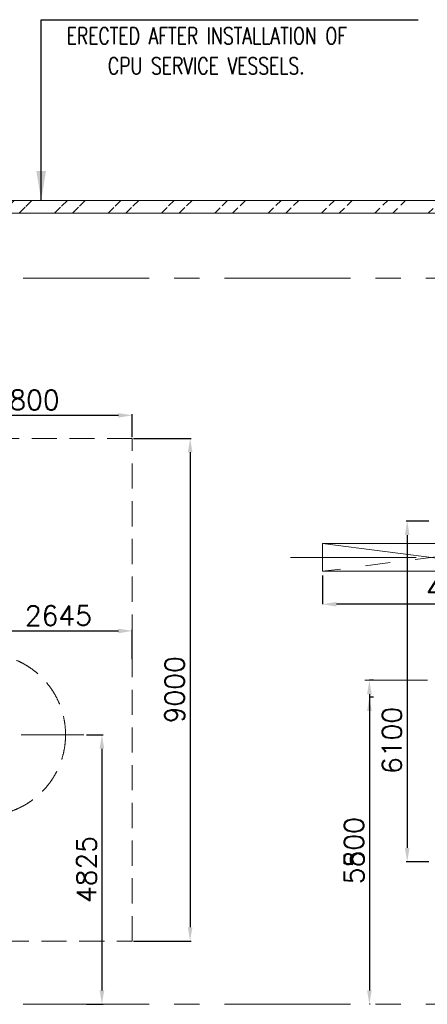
# Model space of a CAD drawing. Header units: inches. Extents: x 0 to 1545919, y 0 to 23143738.
# Tile 85 of 197: x 78576 to 85866, y 169137 to 186761. Entities that reach past the tile are written whole.
import ezdxf

# ---------------------------------------------------------------- set-up
doc = ezdxf.new("R2010")
doc.units = ezdxf.units.IN
doc.header["$LTSCALE"] = 1800
doc.header["$MEASUREMENT"] = 0
doc.linetypes.add('CENTER', pattern=[2, 1.25, -0.25, 0.25, -0.25])
doc.linetypes.add('HIDDEN', pattern=[0.375, 0.25, -0.125])
doc.layers.get('0').update_dxf_attribs({"color": 253, "lineweight": 5})
doc.layers.get('Defpoints').update_dxf_attribs({"lineweight": 18})
for name, color, linetype, lineweight in [('CEN', 8, 'CENTER', 18), ('DIM', 4, 'Continuous', 18), ('EQUIP', 8, 'HIDDEN', 9), ('GRID', 251, 'CENTER', 18), ('HATCH', 9, 'Continuous', 18), ('TEXT', 3, 'Continuous', 18), ('WALL', 6, 'Continuous', 18)]:
    doc.layers.add(name, color=color, linetype=linetype, lineweight=lineweight)
doc.styles.add('ROMANS', font='romans.shx')
doc.dimstyles.new('MAIN', dxfattribs={"dimtxt": 350, "dimasz": 250, "dimexe": 20, "dimexo": 20, "dimgap": 100, "dimtad": 1, "dimdec": 0, "dimzin": 0, "dimdsep": 46, "dimtxsty": 'ROMANS', "dimcen": 0.09, "dimclrd": 256, "dimclre": 9, "dimclrt": 256, "dimadec": 0, "dimazin": 0, "dimtfac": 1, "dimtdec": 0, "dimtofl": 0, "dimtmove": 0, "dimatfit": 3, "dimfxl": 0.18, "dimtolj": 1, "dimtzin": 0, "dimarcsym": 0})
doc.dimstyles.new('USER175', dxfattribs={"dimscale": 175, "dimtxt": 2, "dimasz": 1.75, "dimexe": 0, "dimexo": 0, "dimgap": 0.5, "dimtad": 1, "dimdec": 0, "dimzin": 0, "dimdsep": 46, "dimtxsty": 'ROMANS', "dimcen": 0, "dimclrd": 4, "dimclre": 4, "dimclrt": 4, "dimadec": 0, "dimazin": 0, "dimtfac": 0.09, "dimtdec": 0, "dimtix": 1, "dimtofl": 0, "dimtmove": 0, "dimatfit": 3, "dimfxl": 1, "dimtolj": 1, "dimtzin": 0, "dimarcsym": 0})

# ---------------------------------------------------------------- blocks, each defined once
blk = doc.blocks.new('*D989')
at = {"layer": 'Defpoints', "color": 0, "transparency": 16777216}
for p in [(80590, 175820), (77946, 175456), (80590, 175293)]:
    blk.add_point(p, dxfattribs=at)
at = {"layer": 'DIM', "color": 9, "lineweight": -2, "transparency": 16777216}
for p, q in [((77946, 175476), (77946, 175840)), ((80590, 175313), (80590, 175840))]:
    blk.add_line(p, q, dxfattribs=at)
at = {"layer": 'DIM', "lineweight": -2, "transparency": 16777216}
blk.add_line((78196, 175820), (80340, 175820), dxfattribs=at)
at = {"layer": 'DIM', "transparency": 16777216}
for points in [[(78196, 175861), (78196, 175778), (77946, 175820)], [(80340, 175861), (80340, 175778), (80590, 175820)]]:
    blk.add_solid(points, dxfattribs=at)
at = {"layer": 'DIM', "transparency": 16777216, "insert": (79268, 176095), "char_height": 350, "attachment_point": 5, "style": 'ROMANS'}
blk.add_mtext('\\A1;2645', dxfattribs=at)
blk = doc.blocks.new('*D990')
at = {"layer": 'Defpoints', "color": 0, "transparency": 16777216}
for p in [(79748, 173962), (79748, 169137), (80046, 169137)]:
    blk.add_point(p, dxfattribs=at)
at = {"layer": 'DIM', "color": 9, "lineweight": -2, "transparency": 16777216}
for p, q in [((79768, 173962), (80066, 173962)), ((79768, 169137), (80066, 169137))]:
    blk.add_line(p, q, dxfattribs=at)
at = {"layer": 'DIM', "lineweight": -2, "transparency": 16777216}
blk.add_line((80046, 173712), (80046, 169387), dxfattribs=at)
at = {"layer": 'DIM', "transparency": 16777216}
for points in [[(80005, 173712), (80088, 173712), (80046, 173962)], [(80005, 169387), (80088, 169387), (80046, 169137)]]:
    blk.add_solid(points, dxfattribs=at)
at = {"layer": 'DIM', "transparency": 16777216, "insert": (79771, 171550), "char_height": 350, "attachment_point": 5, "rotation": 90, "style": 'ROMANS'}
blk.add_mtext('\\A1;4825', dxfattribs=at)
blk = doc.blocks.new('*D992')
at = {"layer": 'Defpoints', "color": 0, "transparency": 16777216}
for p in [(80590, 179267), (80590, 170267), (81624, 170267)]:
    blk.add_point(p, dxfattribs=at)
at = {"layer": 'DIM', "color": 9, "lineweight": -2, "transparency": 16777216}
for p, q in [((80610, 179267), (81644, 179267)), ((80610, 170267), (81644, 170267))]:
    blk.add_line(p, q, dxfattribs=at)
at = {"layer": 'DIM', "lineweight": -2, "transparency": 16777216}
blk.add_line((81624, 179017), (81624, 170517), dxfattribs=at)
at = {"layer": 'DIM', "transparency": 16777216}
for points in [[(81583, 179017), (81666, 179017), (81624, 179267)], [(81583, 170517), (81666, 170517), (81624, 170267)]]:
    blk.add_solid(points, dxfattribs=at)
at = {"layer": 'DIM', "transparency": 16777216, "insert": (81349, 174767), "char_height": 350, "attachment_point": 5, "rotation": 90, "style": 'ROMANS'}
blk.add_mtext('\\A1;9000', dxfattribs=at)
blk = doc.blocks.new('*D993')
at = {"layer": 'Defpoints', "color": 0, "transparency": 16777216}
for p in [(76790, 179679), (76790, 179267), (80590, 179267)]:
    blk.add_point(p, dxfattribs=at)
at = {"layer": 'DIM', "color": 9, "lineweight": -2, "transparency": 16777216}
for p, q in [((76790, 179287), (76790, 179699)), ((80590, 179287), (80590, 179699))]:
    blk.add_line(p, q, dxfattribs=at)
at = {"layer": 'DIM', "lineweight": -2, "transparency": 16777216}
blk.add_line((80340, 179679), (77040, 179679), dxfattribs=at)
at = {"layer": 'DIM', "transparency": 16777216}
for points in [[(77040, 179720), (77040, 179637), (76790, 179679)], [(80340, 179720), (80340, 179637), (80590, 179679)]]:
    blk.add_solid(points, dxfattribs=at)
at = {"layer": 'DIM', "transparency": 16777216, "insert": (78690, 179954), "char_height": 350, "attachment_point": 5, "style": 'ROMANS'}
blk.add_mtext('\\A1;3800', dxfattribs=at)
blk = doc.blocks.new('*D726')
at = {"layer": 'Defpoints', "color": 0, "transparency": 16777216}
for p in [(84903, 174637), (84830, 169137), (84845, 169137)]:
    blk.add_point(p, dxfattribs=at)
at = {"layer": 'DIM', "color": 9, "lineweight": -2, "transparency": 16777216}
for p, q in [((84903, 174637), (84830, 174637)), ((84845, 169137), (84830, 169137))]:
    blk.add_line(p, q, dxfattribs=at)
at = {"layer": 'DIM', "lineweight": -2, "transparency": 16777216}
blk.add_line((84830, 174387), (84830, 169387), dxfattribs=at)
at = {"layer": 'DIM', "transparency": 16777216}
for points in [[(84789, 174387), (84872, 174387), (84830, 174637)], [(84789, 169387), (84872, 169387), (84830, 169137)]]:
    blk.add_solid(points, dxfattribs=at)
at = {"layer": 'DIM', "transparency": 16777216, "insert": (84555, 171887), "char_height": 350, "attachment_point": 5, "rotation": 90, "style": 'ROMANS'}
blk.add_mtext('\\A1;5500', dxfattribs=at)
blk = doc.blocks.new('*D728')
at = {"layer": 'Defpoints', "color": 0, "transparency": 16777216}
for p in [(85915, 177787), (85507, 171687), (85915, 171687)]:
    blk.add_point(p, dxfattribs=at)
at = {"layer": 'DIM', "color": 9, "lineweight": -2, "transparency": 16777216}
for p, q in [((85895, 177787), (85487, 177787)), ((85895, 171687), (85487, 171687))]:
    blk.add_line(p, q, dxfattribs=at)
at = {"layer": 'DIM', "lineweight": -2, "transparency": 16777216}
blk.add_line((85507, 177537), (85507, 171937), dxfattribs=at)
at = {"layer": 'DIM', "transparency": 16777216}
for points in [[(85465, 177537), (85548, 177537), (85507, 177787)], [(85465, 171937), (85548, 171937), (85507, 171687)]]:
    blk.add_solid(points, dxfattribs=at)
at = {"layer": 'DIM', "transparency": 16777216, "insert": (85232, 173860), "char_height": 350, "attachment_point": 5, "rotation": 90, "style": 'ROMANS'}
blk.add_mtext('\\A1;6100', dxfattribs=at)
blk = doc.blocks.new('*D731')
at = {"layer": 'Defpoints', "color": 0, "transparency": 16777216}
for p in [(83990, 176812), (88890, 176795), (83990, 176298)]:
    blk.add_point(p, dxfattribs=at)
at = {"layer": 'DIM', "color": 9, "lineweight": -2, "transparency": 16777216}
for p, q in [((83990, 176812), (83990, 176298)), ((88890, 176795), (88890, 176298))]:
    blk.add_line(p, q, dxfattribs=at)
at = {"layer": 'DIM', "lineweight": -2, "transparency": 16777216}
blk.add_line((88640, 176298), (84240, 176298), dxfattribs=at)
at = {"layer": 'DIM', "transparency": 16777216}
for points in [[(84240, 176339), (84240, 176256), (83990, 176298)], [(88640, 176339), (88640, 176256), (88890, 176298)]]:
    blk.add_solid(points, dxfattribs=at)
at = {"layer": 'DIM', "transparency": 16777216, "insert": (86440, 176573), "char_height": 350, "attachment_point": 5, "style": 'ROMANS'}
blk.add_mtext('\\A1;4900', dxfattribs=at)
blk = doc.blocks.new('*D742')
at = {"layer": 'Defpoints', "color": 0, "transparency": 16777216}
for p in [(84903, 174937), (84830, 169137), (84845, 169137)]:
    blk.add_point(p, dxfattribs=at)
at = {"layer": 'DIM', "color": 9, "lineweight": -2, "transparency": 16777216}
for p, q in [((84903, 174937), (84830, 174937)), ((84845, 169137), (84830, 169137))]:
    blk.add_line(p, q, dxfattribs=at)
at = {"layer": 'DIM', "lineweight": -2, "transparency": 16777216}
blk.add_line((84830, 174687), (84830, 169387), dxfattribs=at)
at = {"layer": 'DIM', "transparency": 16777216}
for points in [[(84789, 174687), (84872, 174687), (84830, 174937)], [(84789, 169387), (84872, 169387), (84830, 169137)]]:
    blk.add_solid(points, dxfattribs=at)
at = {"layer": 'DIM', "transparency": 16777216, "insert": (84555, 171887), "char_height": 350, "attachment_point": 5, "rotation": 90, "style": 'ROMANS'}
blk.add_mtext('\\A1;5800', dxfattribs=at)

msp = doc.modelspace()

# ---------------------------------------------------------------- hatches: boundary and pattern name
h = msp.add_hatch()
h.set_pattern_fill('ANSI32', color=256, scale=1800, style=0)
h.set_pattern_definition([(45, (0, 1000), (-477.297, 477.297), []), (45, (318.2, 1000), (-477.297, 477.297), [])])
edge = h.paths.add_edge_path()
edge.add_line((42163.193, 183527.047), (111540.003, 183527.047))
edge.add_line((42190.003, 183297.047), (111540.003, 183297.047))

# ---------------------------------------------------------------- linework, layer by layer
at = {"layer": 'CEN'}
msp.add_line((83416.162, 177137.047), (93025.101, 177137.047), dxfattribs=at)
at = {"layer": 'CEN', "ltscale": 0.5}
msp.add_line((84745.948, 174937.047), (97087.433, 174937.047), dxfattribs=at)
at = {"layer": 'CEN', "linetype": 'CENTER', "ltscale": 0.5}
msp.add_line((66000.025, 173962.047), (79890.62, 173962.047), dxfattribs=at)
at = {"layer": 'EQUIP'}
msp.add_circle((77945.503, 173962.047), 1450, dxfattribs=at)
at = {"layer": 'GRID'}
for p, q in [((160090.003, 182137.047), (24990.003, 182137.047)), ((160090.003, 169137.047), (24990.003, 169137.047))]:
    msp.add_line(p, q, dxfattribs=at)
at = {"layer": 'HATCH', "linetype": 'CENTER'}
for p, q in [((83990.003, 177387.047), (87882.003, 176887.047)), ((87882.003, 177387.047), (83990.003, 176887.047)), ((83990.003, 177387.047), (87882.003, 177387.047)), ((83990.003, 177387.047), (83990.003, 176887.047)), ((83990.003, 176887.047), (87882.003, 176887.047))]:
    msp.add_line(p, q, dxfattribs=at)
at = {"layer": 'WALL'}
for p, q in [((42163.193, 183527.047), (111540.003, 183527.047)), ((42190.003, 183297.047), (111540.003, 183297.047))]:
    msp.add_line(p, q, dxfattribs=at)
at = {"layer": 'WALL', "linetype": 'HIDDEN'}
msp.add_lwpolyline([(64790.003, 170267.047), (80590.003, 170267.047), (80590.003, 179267.047), (64790.003, 179267.047)], close=True, dxfattribs=at)

# ---------------------------------------------------------------- texts
at = {"layer": 'TEXT', "style": 'ROMANS', "width": 0.75}
for s, p in [('ERECTED AFTER INSTALLATION OF ', (79415.051, 186320.998)), ('CPU SERVICE VESSELS.', (80152.473, 185785.79))]:
    msp.add_text(s, height=300, dxfattribs=at).set_placement(p)

# ---------------------------------------------------------------- dimensions: what is measured, and where the dimension line sits
at = {"layer": 'DIM'}
for base, p1, p2, override, picture, middle in [((76790.003, 179678.57), (80590.003, 179267.047), (76790.003, 179267.047), {"dimtmove": 0}, '*D993', (78690.003, 179953.57)), ((83990.003, 176297.624), (88890.003, 176795.381), (83990.003, 176812.047), {"dimexe": 0, "dimexo": 0, "dimtmove": 0}, '*D731', (86440.003, 176572.624)), ((80590.002676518, 175819.824052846), (77945.502676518, 175455.897338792), (80590.002676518, 175293.051570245), {"dimtmove": 0}, '*D989', (79267.752676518, 176094.824052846))]:
    dim = msp.add_linear_dim(base=base, p1=p1, p2=p2, dimstyle='MAIN', override=override, dxfattribs=at)
    dim.commit()
    dim.dimension.update_dxf_attribs({"geometry": picture, "text_midpoint": middle})
for base, p1, p2, picture, middle in [((81624.464, 170267.047), (80590.003, 179267.047), (80590.003, 170267.047), '*D992', (81349.464, 174767.047)), ((80046.419, 169137.047), (79748.47, 173962.047), (79748.47, 169137.047), '*D990', (79771.419, 171549.547))]:
    dim = msp.add_linear_dim(base=base, p1=p1, p2=p2, angle=90, dimstyle='MAIN', override={"dimtmove": 0}, dxfattribs=at)
    dim.commit()
    dim.dimension.update_dxf_attribs({"geometry": picture, "text_midpoint": middle})
for base, p1, p2, override, picture, middle in [((85506.62, 171687.047), (85915.003, 177787.047), (85915.003, 171687.047), {"dimtmove": 0}, '*D728', (85506.62, 173859.636)), ((84830.228, 169137.047), (84903.361, 174937.047), (84845.289, 169137.047), {"dimexe": 0, "dimexo": 0, "dimtmove": 0}, '*D742', (84830.228, 171887.047)), ((84830.228, 169137.047), (84903.361, 174637.047), (84845.289, 169137.047), {"dimexe": 0, "dimexo": 0, "dimtmove": 0}, '*D726', (84830.228, 171887.047))]:
    dim = msp.add_linear_dim(base=base, p1=p1, p2=p2, angle=90, dimstyle='MAIN', override=override, dxfattribs=at)
    dim.commit()
    dim.dimension.update_dxf_attribs({"geometry": picture, "text_midpoint": middle, "dimtype": 160})

# ---------------------------------------------------------------- leaders
msp.add_leader([(78959.809, 183527.047), (78959.809, 186760.566), (85702.606, 186760.566)], dimstyle='USER175', override={"dimasz": 3}, dxfattribs=at)

doc.saveas('drawing.dxf')
